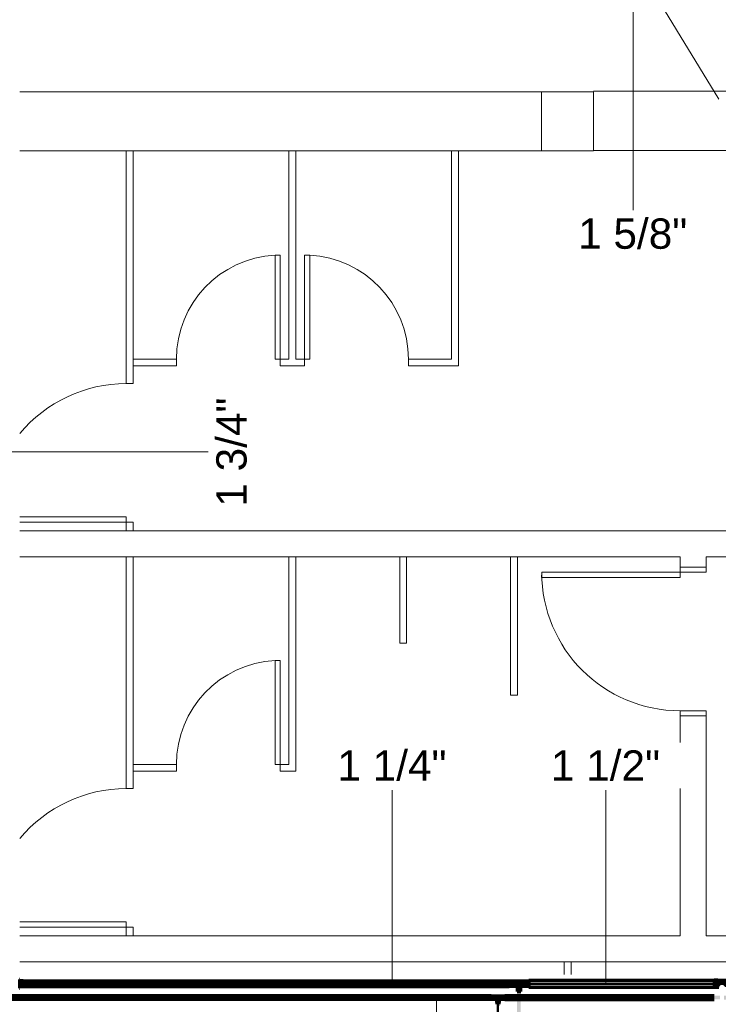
# Model space of a CAD drawing. Header units: millimetres. Extents: x -12740 to 214440, y -11012 to 10812.
# Tile 131 of 168: x -1551 to 2485, y -3808 to 1880. Entities that reach past the tile are written whole.
import ezdxf

# ---------------------------------------------------------------- set-up
doc = ezdxf.new("R2010")
doc.units = ezdxf.units.MM
doc.linetypes.add('Centro', pattern=[30, 12, -6, 6, -6])
doc.linetypes.add('Oculto 1_5', pattern=[2.2, 1.5, -0.7])
for name, color, linetype, lineweight in [('A-DETL', 90, 'Oculto 1_5', 18), ('DIVISORIAS', 7, 'Continuous', 18), ('ESQ', 7, 'Continuous', 18), ('M-EQPM-IDEN', 50, 'Continuous', 9), ('P-PIPE', 3, 'Continuous', 70), ('P-PIPE-CNTR', 3, 'Centro', 50), ('P-PIPE-IDEN', 2, 'Continuous', 9), ('PAREDES', 7, 'Continuous', 18), ('PEM1-Layout Superior_dwg', 8, 'Continuous', 18), ('PILAR', 7, 'Continuous', 18)]:
    doc.layers.add(name, color=color, linetype=linetype, lineweight=lineweight)
doc.styles.add('Arial_1', font='arial.ttf', dxfattribs={"height": 175})

# ---------------------------------------------------------------- blocks, each defined once
blk = doc.blocks.new('PEM1-Layout Superior_dwg-964791-PAVIMENTO SUPERIOR TUBULAÇÃO FRIGORIGENA')
at = {"layer": 'DIVISORIAS'}
for p, q in [((31429.7, 52822.4), (31429.7, 52895.7)), ((31469.7, 52895.7), (31469.7, 52822.4))]:
    blk.add_line(p, q, dxfattribs=at)
at = {"layer": 'ESQ', "flags": 128}
for points in [[(28939.7, 57577.4), (28939.7, 56235.6), (28899.7, 56235.6), (28899.7, 57577.3)], [(28285.4, 55435.6), (28899.7, 55435.6), (28899.7, 55465.6), (28285.4, 55465.6)], [(28939.7, 55235.6), (28939.7, 53895.7), (28899.7, 53895.7), (28899.7, 55235.6)], [(32249.7, 55175.6), (32249.7, 55145.6), (32099.7, 55145.6), (32099.7, 55175.6)], [(32249.7, 54315.6), (32249.7, 54345.6), (32099.7, 54345.6), (32099.7, 54315.6)], [(28285.4, 53095.7), (28899.7, 53095.7), (28899.7, 53125.7), (28285.4, 53125.7)]]:
    blk.add_lwpolyline(points, dxfattribs=at)
for points in [[(29759.7, 56977.4), (29789.7, 56977.4), (29789.7, 56377.4), (29759.7, 56377.4)], [(29959.7, 56977.4), (29929.7, 56977.4), (29929.7, 56377.4), (29959.7, 56377.4)], [(30479.7, 55235.6), (30519.7, 55235.6), (30519.7, 54735.6), (30479.7, 54735.6)], [(31119.7, 55235.6), (31159.7, 55235.6), (31159.7, 54435.6), (31119.7, 54435.6)], [(32099.7, 55145.6), (32099.7, 55115.6), (31299.3, 55115.6), (31299.8, 55145.6)], [(29759.7, 54635.6), (29789.7, 54635.6), (29789.7, 54035.6), (29759.7, 54035.6)]]:
    blk.add_lwpolyline(points, close=True, dxfattribs=at)
at = {"layer": 'ESQ'}
for centre, radius, start, end in [((29789.7, 56378.1), 600, 92.8655, 180.0716), ((29929.7, 56378.1), 600, 359.9284, 87.1345), ((28899.7, 55435.6), 800, 90, 140.259), ((32099.8, 55145.6), 800, 180, 270), ((29789.7, 54036.4), 600, 92.8655, 180.0716), ((28899.7, 53095.7), 800, 90, 140.259)]:
    blk.add_arc(centre, radius, start, end, dxfattribs=at)
at = {"layer": 'PAREDES'}
for p, q in [((31299.7, 57920.6), (28285.4, 57920.6)), ((35499.7, 57925.3), (31599.7, 57925.3)), ((31299.7, 57580.2), (28285.4, 57580.2))]:
    blk.add_line(p, q, dxfattribs=at)
at = {"layer": 'PAREDES', "flags": 128}
for points in [[(29839.7, 57578.5), (29839.7, 56377.4), (29789.7, 56377.4), (29789.7, 56337.4), (29929.7, 56337.4), (29929.7, 56377.4), (29879.7, 56377.4), (29879.7, 57578.5)], [(30779.7, 57579.6), (30779.7, 56377.4), (30529.7, 56377.4), (30529.7, 56337.4), (30819.7, 56337.4), (30819.7, 57579.7)], [(31599.7, 57581.5), (33779.7, 57581.5), (33779.7, 55385.6), (33709.7, 55385.6), (33709.7, 55235.6), (33779.7, 55235.6), (33779.7, 54675.5), (33929.7, 54675.5), (33929.7, 55925.5), (35799.7, 55925.5), (35799.7, 56145.5), (35649.7, 56145.5), (35649.7, 56075.5), (33929.7, 56075.5), (33929.7, 57583.8), (35499.7, 57583.8)], [(28939.7, 56337.4), (29189.7, 56337.4), (29189.7, 56377.4), (28939.7, 56377.4)], [(28899.7, 55385.6), (28899.7, 55435.6), (28939.7, 55435.6), (28939.7, 55385.6)], [(28285.4, 55385.6), (32849.7, 55385.6), (32849.7, 55235.6), (32249.7, 55235.6), (32249.7, 55175.6), (32099.7, 55175.6), (32099.7, 55235.6), (28285.4, 55235.6)], [(28285.4, 52895.7), (32249.7, 52895.7), (33929.7, 52895.7), (33929.7, 53545.7), (33779.7, 53545.7), (33779.7, 53045.7), (32249.7, 53045.7), (32249.7, 54315.6), (32099.7, 54315.6), (32099.7, 53045.7), (28285.4, 53045.7)], [(28939.7, 53995.6), (29189.7, 53995.6), (29189.7, 54035.6), (28939.7, 54035.6)], [(28899.7, 53045.7), (28899.7, 53095.7), (28939.7, 53095.7), (28939.7, 53045.7)]]:
    blk.add_lwpolyline(points, dxfattribs=at)
blk.add_lwpolyline([(29879.7, 53995.6), (29879.7, 55235.6), (29839.7, 55235.6), (29839.7, 54035.6), (29789.7, 54035.6), (29789.7, 53995.6)], close=True, dxfattribs=at)
at = {"layer": 'PILAR', "flags": 128}
blk.add_lwpolyline([(31299.7, 57920.2), (31299.7, 57580.2), (31599.7, 57580.2), (31599.7, 57920.6), (31299.7, 57920.6)], dxfattribs=at)
blk = doc.blocks.new('Bucha de redução reta - Soldada - CU - Padrão-989469-PAVIMENTO SUPERIOR TUBULAÇÃO FRIGORIGENA')
at = {"layer": 'A-DETL', "color": 160, "linetype": 'Continuous'}
for start, end in [(90.6179, 180), (180, 269.3821), (0, 89.3821), (270.6179, 0)]:
    blk.add_arc((1333.6, -3689.4), 14, start, end, dxfattribs=at)
blk = doc.blocks.new('Cotovelo - Soldado - CU - Padrão-V39-PAVIMENTO SUPERIOR TUBULAÇÃO FRIGORIGENA')
at = {"layer": 'P-PIPE', "lineweight": 18}
for points in [[(1323.8, -3720.8), (1333.6, -3720.8), (1332.9, -3707.7), (1323.5, -3707.7), (1323.5, -3720.8)], [(1333.6, -3707.7), (1333.6, -3704.1), (1324.8, -3703.5), (1324.8, -3707.7), (1331, -3707.7)], [(1336.8, -3707.7), (1343, -3707.7), (1341.7, -3703.4), (1333.6, -3704.1), (1333.6, -3707.7), (1336.2, -3707.7)], [(1343.7, -3720.8), (1343.3, -3707.7), (1333.6, -3707.7), (1333.6, -3720.8), (1343.3, -3720.8)]]:
    blk.add_hatch(color=160, dxfattribs=at).paths.add_polyline_path(points)
at = {"layer": 'A-DETL', "color": 160, "linetype": 'Continuous', "flags": 128}
for points in [[(1324, -3689.4), (1324.1, -3689), (1324.1, -3688.6), (1324.1, -3688.2), (1324.2, -3687.9), (1324.2, -3687.5), (1324.3, -3687.1), (1324.4, -3686.8), (1324.5, -3686.4), (1324.7, -3686), (1324.8, -3685.7), (1325, -3685.3), (1325.1, -3685), (1325.3, -3684.7), (1325.5, -3684.3), (1325.7, -3684), (1325.9, -3683.7), (1326.2, -3683.4), (1326.4, -3683.1), (1326.7, -3682.8), (1326.9, -3682.6), (1327.2, -3682.3), (1327.5, -3682), (1327.8, -3681.8), (1328.1, -3681.6), (1328.4, -3681.4), (1328.7, -3681.2), (1329.1, -3681), (1329.4, -3680.8), (1329.8, -3680.7), (1330.1, -3680.5), (1330.5, -3680.4), (1330.8, -3680.3), (1331.2, -3680.2), (1331.6, -3680.1), (1332, -3680), (1332.3, -3679.9), (1332.7, -3679.9), (1333.1, -3679.9), (1333.5, -3679.9), (1333.6, -3679.9)], [(1324, -3703.3), (1324, -3702.6), (1324, -3701.9), (1324, -3701.2), (1324, -3700.6), (1324, -3699.9), (1324, -3699.2), (1324, -3698.6), (1324, -3698), (1324, -3697.4), (1324, -3696.8), (1324, -3696.2), (1324, -3695.6), (1324, -3695.1), (1324, -3694.6), (1324, -3694.1), (1324, -3693.6), (1324, -3693.1), (1324, -3692.7), (1324, -3692.3), (1324, -3691.9), (1324, -3691.5), (1324, -3691.2), (1324, -3690.9), (1324, -3690.6), (1324, -3690.4), (1324, -3690.2), (1324, -3690), (1324, -3689.8), (1324, -3689.7), (1324, -3689.5), (1324, -3689.5), (1324, -3689.4), (1324, -3689.4)], [(1333.6, -3679.9), (1334, -3679.9), (1334.3, -3679.9), (1334.7, -3679.9), (1335.1, -3680), (1335.5, -3680.1), (1335.8, -3680.1), (1336.2, -3680.2), (1336.6, -3680.3), (1336.9, -3680.5), (1337.3, -3680.6), (1337.6, -3680.8), (1338, -3680.9), (1338.3, -3681.1), (1338.6, -3681.3), (1338.9, -3681.5), (1339.3, -3681.7), (1339.6, -3682), (1339.9, -3682.2), (1340.1, -3682.5), (1340.4, -3682.8), (1340.7, -3683), (1340.9, -3683.3), (1341.1, -3683.6), (1341.4, -3683.9), (1341.6, -3684.2), (1341.8, -3684.6), (1342, -3684.9), (1342.1, -3685.2), (1342.3, -3685.6), (1342.4, -3685.9), (1342.6, -3686.3), (1342.7, -3686.7), (1342.8, -3687), (1342.9, -3687.4), (1343, -3687.8), (1343, -3688.1), (1343.1, -3688.5), (1343.1, -3688.9), (1343.1, -3689.3), (1343.1, -3689.4)], [(1343.1, -3689.4), (1343.1, -3689.4), (1343.1, -3689.4), (1343.1, -3689.5), (1343.1, -3689.6), (1343.1, -3689.8), (1343.1, -3689.9), (1343.1, -3690.1), (1343.1, -3690.3), (1343.1, -3690.6), (1343.1, -3690.8), (1343.1, -3691.1), (1343.1, -3691.5), (1343.1, -3691.8), (1343.1, -3692.2), (1343.1, -3692.6), (1343.1, -3693), (1343.1, -3693.5), (1343.1, -3693.9), (1343.1, -3694.4), (1343.1, -3694.9), (1343.1, -3695.5), (1343.1, -3696), (1343.1, -3696.6), (1343.1, -3697.2), (1343.1, -3697.8), (1343.1, -3698.4), (1343.1, -3699.1), (1343.1, -3699.7), (1343.1, -3700.4), (1343.1, -3701.1), (1343.1, -3701.7), (1343.1, -3702.4), (1343.1, -3703.2)]]:
    blk.add_lwpolyline(points, dxfattribs=at)
at = {"layer": 'A-DETL', "color": 160, "linetype": 'Continuous'}
for start, end in [(90, 270), (150, 240), (105, 135), (270, 90), (15, 75), (300, 0), (255, 270), (270, 285)]:
    blk.add_arc((1333.6, -3689.4), 10.1, start, end, dxfattribs=at)
at = {"layer": 'P-PIPE', "color": 5}
for p, q in [((1323.5, -3707.7), (1323.5, -3720.8)), ((1333.6, -3707.7), (1323.5, -3707.7)), ((1323.5, -3720.8), (1333.6, -3720.8)), ((1343.7, -3707.7), (1333.6, -3707.7)), ((1333.6, -3720.8), (1343.7, -3720.8)), ((1343.7, -3720.8), (1343.7, -3707.7))]:
    blk.add_line(p, q, dxfattribs=at)
at = {"layer": 'P-PIPE', "color": 5, "flags": 128}
for points in [[(1324, -3707.7), (1324, -3707), (1324, -3706.2), (1324, -3705.5), (1324, -3704.8), (1324, -3704.1), (1324, -3703.3)], [(1343.1, -3703.2), (1343.1, -3703.9), (1343.1, -3704.6), (1343.1, -3705.3), (1343.1, -3706), (1343.1, -3706.8), (1343.1, -3707.5), (1343.1, -3707.7)]]:
    blk.add_lwpolyline(points, dxfattribs=at)

msp = doc.modelspace()

# ---------------------------------------------------------------- hatches: boundary and pattern name
at = {"layer": 'P-PIPE'}
for color, points in [(170, [(-1550.101, -3711.299), (-1550.101, -3667.479), (-1551.101, -3667.479), (-1551.101, -3711.299)]), (170, [(-1530.978, -3705.981), (-1530.978, -3672.796), (-1550.101, -3673.362), (-1550.101, -3705.981)]), (170, [(1204.841, -3689.389), (1276.17, -3689.389), (1276.17, -3673.514), (-1530.978, -3674.055), (-1530.978, -3689.389), (1089.095, -3689.389)]), (170, [(1204.841, -3705.264), (1276.17, -3704.723), (1276.17, -3689.389), (-1530.978, -3689.389), (-1530.978, -3705.264), (1089.095, -3705.264)]), (170, [(1277.17, -3700.544), (1277.17, -3678.234), (1276.17, -3678.234), (1276.17, -3700.544)]), (170, [(1277.17, -3704.089), (1295.57, -3703.588), (1295.57, -3674.689), (1277.17, -3675.19), (1277.17, -3703.588)]), (170, [(1295.57, -3689.389), (1313.97, -3689.389), (1313.97, -3674.689), (1295.57, -3675.19), (1295.57, -3685.584)]), (170, [(1313.97, -3704.089), (1313.97, -3689.389), (1295.57, -3689.389), (1295.57, -3704.089)]), (170, [(1320.587, -3689.389), (1353.17, -3689.389), (1353.17, -3675.389), (1313.97, -3675.866), (1313.97, -3689.389)]), (170, [(1353.17, -3703.389), (1353.17, -3689.389), (1313.97, -3689.389), (1313.97, -3703.389), (1333.57, -3703.389)]), (170, [(1353.17, -3689.389), (1371.57, -3689.389), (1371.57, -3674.689), (1353.17, -3675.19), (1353.17, -3685.584)]), (170, [(1371.57, -3704.089), (1371.57, -3689.389), (1353.17, -3689.389), (1353.17, -3704.089)]), (256, [(1389.97, -3704.089), (1389.97, -3674.689), (1371.57, -3675.19), (1371.57, -3704.089)]), (256, [(1390.97, -3705.8), (1390.97, -3672.978), (1389.97, -3672.978), (1389.97, -3705.8)]), (170, [(2015.064, -3689.389), (2461.241, -3689.389), (2461.241, -3670.339), (1390.97, -3670.988), (1390.97, -3689.389), (1552.079, -3689.389)]), (170, [(2461.241, -3708.439), (2461.241, -3689.389), (1390.97, -3689.389), (1390.97, -3708.439), (2015.064, -3708.439)]), (170, [(2461.241, -3709.19), (2483.358, -3708.515), (2483.358, -3669.588), (2461.241, -3670.263), (2461.241, -3708.515)]), (170, [(2530.185, -3707.79), (2530.185, -3670.339), (2483.358, -3671.069), (2483.358, -3707.79), (2488.412, -3707.748), (2506.771, -3689.389), (2525.172, -3707.748)]), (256, [(1326.417, -3734.001), (1343.686, -3734.001), (1343.341, -3720.848), (1323.455, -3720.848), (1323.799, -3734.001), (1324.81, -3734.001)]), (170, [(1333.57, -3704.089), (1333.57, -3703.389), (1329.947, -3703.612)]), (256, [(1336.42, -3735.001), (1336.42, -3734.001), (1330.72, -3734.001), (1330.72, -3735.001), (1333.57, -3735.001)]), (10, [(1171.451, -3769.389), (1171.451, -3759.864), (-1783.471, -3760.629), (-1783.471, -3769.389), (1089.095, -3769.389)]), (10, [(-1688.812, -3778.914), (1171.451, -3778.589), (1171.451, -3769.389), (-1783.471, -3769.389), (-1783.471, -3778.914)]), (10, [(1172.451, -3777.883), (1184.11, -3777.593), (1184.11, -3760.895), (1172.451, -3761.185), (1172.451, -3777.593)]), (10, [(1184.11, -3777.853), (1195.779, -3777.564), (1195.779, -3760.925), (1184.11, -3761.214), (1184.11, -3777.593)]), (10, [(1227.712, -3777.054), (1227.712, -3761.454), (1195.779, -3762.059), (1195.779, -3777.054), (1204.877, -3776.257), (1211.745, -3769.389), (1219.41, -3777.036)]), (10, [(1220.209, -3796.974), (1219.92, -3785.305), (1203.281, -3785.305), (1203.57, -3796.974), (1219.92, -3796.974)]), (10, [(1214.764, -3785.305), (1219.41, -3785.305), (1218.613, -3776.257), (1211.745, -3769.389), (1204.098, -3777.054), (1204.877, -3785.305), (1213.936, -3785.305)]), (256, [(1206.882, -3808.143), (1218.388, -3808.143), (1217.701, -3797.974), (1205.102, -3797.974), (1205.789, -3808.143)]), (10, [(1239.38, -3777.853), (1239.38, -3760.925), (1227.712, -3761.214), (1227.712, -3777.853)]), (256, [(1239.38, -3777.883), (1251.039, -3777.593), (1251.039, -3760.895), (1239.38, -3761.185), (1239.38, -3777.593)]), (256, [(1251.039, -3772.239), (1252.039, -3772.239), (1252.039, -3766.539), (1251.039, -3766.539), (1251.039, -3769.389)])]:
    msp.add_hatch(color=color, dxfattribs=at).paths.add_polyline_path(points)
h = msp.add_hatch(color=170, dxfattribs=at)
h.paths.add_polyline_path([(1333.57, -6015.937), (1333.513, -3780.499), (1322.46, -3780.499), (1322.839, -6015.937), (1330.695, -6015.937)])
h.paths.add_polyline_path([(1333.57, -3758.279), (1333.57, -3735.001), (1322.46, -3735.001), (1322.839, -3758.279), (1333.541, -3758.279)])
h = msp.add_hatch(color=170, dxfattribs=at)
h.paths.add_polyline_path([(1333.57, -6015.937), (1344.68, -6015.937), (1344.279, -3780.499), (1333.57, -3780.499), (1333.57, -5805.084)])
h.paths.add_polyline_path([(1336.416, -3758.279), (1344.68, -3758.279), (1344.302, -3735.001), (1333.57, -3735.001), (1333.57, -3758.279)])
h = msp.add_hatch(color=10, dxfattribs=at)
h.paths.add_polyline_path([(2671.883, -3769.389), (2671.883, -3758.279), (2517.881, -3758.778), (2517.881, -3769.389), (2593.794, -3769.389)])
h.paths.add_polyline_path([(2495.661, -3769.389), (2495.661, -3758.279), (1252.039, -3758.658), (1252.039, -3769.389), (2478.048, -3769.389)])
h = msp.add_hatch(color=10, dxfattribs=at)
h.paths.add_polyline_path([(2015.064, -3780.499), (2495.661, -3780.12), (2495.661, -3769.389), (1252.039, -3769.389), (1252.039, -3780.499), (1552.079, -3780.499)])
h.paths.add_polyline_path([(2671.883, -3780.499), (2671.883, -3769.389), (2517.881, -3769.701), (2517.881, -3780.499), (2593.794, -3780.499)])

# ---------------------------------------------------------------- linework, layer by layer
at = {"layer": 'A-DETL', "color": 160, "linetype": 'Continuous'}
for centre, radius, start, end in [((1333.57, -3689.389), 9.525, 0, 180), ((1333.57, -3689.389), 9.525, 180, 0), ((1333.57, -3694.151), 4.763, 90, 270), ((1333.57, -3684.626), 4.763, 270, 90)]:
    msp.add_arc(centre, radius, start, end, dxfattribs=at)
at = {"layer": 'M-EQPM-IDEN'}
msp.add_line((1729.247, 2668.285), (2488.138, 1420.212), dxfattribs=at)
at = {"layer": 'P-PIPE', "color": 5}
for p, q in [((-1550.101, -3664.089), (-1551.101, -3664.089)), ((-1550.101, -3667.479), (-1550.101, -3664.089)), ((-1550.101, -3714.689), (-1550.101, -3664.089)), ((-1530.978, -3672.796), (-1550.101, -3672.796)), ((-1530.978, -3705.981), (-1530.978, -3672.796)), ((1276.17, -3673.514), (-1530.978, -3673.514)), ((1276.17, -3705.264), (1276.17, -3673.514)), ((1277.17, -3673.614), (1276.17, -3673.614)), ((1277.17, -3674.151), (1277.17, -3673.614)), ((1277.17, -3705.164), (1277.17, -3673.614)), ((1295.57, -3674.689), (1277.17, -3674.689)), ((1277.17, -3674.689), (1277.17, -3678.148)), ((1313.97, -3674.689), (1295.57, -3674.689)), ((1295.57, -3674.689), (1295.57, -3689.389)), ((1295.57, -3704.089), (1295.57, -3674.689)), ((1295.57, -3689.389), (1295.57, -3704.089)), ((1313.97, -3689.389), (1313.97, -3674.689)), ((1353.17, -3675.389), (1313.97, -3675.389)), ((1313.97, -3704.089), (1313.97, -3689.389)), ((1371.57, -3674.689), (1353.17, -3674.689)), ((1353.17, -3674.689), (1353.17, -3689.389)), ((1353.17, -3689.389), (1353.17, -3704.089)), ((1371.57, -3689.389), (1371.57, -3674.689)), ((1371.57, -3704.089), (1371.57, -3689.389)), ((2461.241, -3670.339), (1390.97, -3670.339)), ((1390.97, -3670.339), (1390.97, -3708.439)), ((2483.358, -3669.588), (2461.241, -3669.588)), ((2461.241, -3669.588), (2461.241, -3709.19)), ((2483.358, -3709.19), (2483.358, -3669.588)), ((2530.185, -3670.339), (2483.358, -3670.339)), ((-1551.101, -3714.689), (-1550.101, -3714.689)), ((-1550.101, -3705.981), (-1530.978, -3705.981)), ((-1550.101, -3714.689), (-1550.101, -3711.299)), ((-1530.978, -3705.264), (1276.17, -3705.264)), ((1276.17, -3705.164), (1277.17, -3705.164)), ((1277.17, -3700.63), (1277.17, -3704.089)), ((1277.17, -3704.089), (1295.57, -3704.089)), ((1277.17, -3705.164), (1277.17, -3704.626)), ((1295.57, -3704.089), (1313.97, -3704.089)), ((1313.97, -3703.389), (1353.17, -3703.389)), ((1333.57, -3735.001), (1322.46, -3735.001)), ((1344.68, -3735.001), (1343.192, -3735.001)), ((1353.17, -3704.089), (1371.57, -3704.089)), ((1390.97, -3708.439), (2461.241, -3708.439)), ((2461.241, -3709.19), (2483.358, -3709.19)), ((2483.358, -3708.439), (2487.721, -3708.439))]:
    msp.add_line(p, q, dxfattribs=at)
at = {"layer": 'P-PIPE'}
for p, q in [((1389.97, -3674.689), (1371.57, -3674.689)), ((1371.57, -3674.689), (1371.57, -3704.089)), ((1390.97, -3670.439), (1389.97, -3670.439)), ((1389.97, -3672.978), (1389.97, -3670.439)), ((1389.97, -3708.339), (1389.97, -3670.439)), ((1322.56, -3734.001), (1322.56, -3735.001)), ((1322.56, -3734.001), (1322.935, -3734.001)), ((1322.56, -3734.001), (1344.58, -3734.001)), ((1323.455, -3720.848), (1323.455, -3734.001)), ((1343.686, -3720.848), (1323.455, -3720.848)), ((1330.71, -3734.001), (1323.455, -3734.001)), ((1343.686, -3734.001), (1336.43, -3734.001)), ((1343.686, -3734.001), (1343.686, -3720.848)), ((1344.205, -3734.001), (1344.58, -3734.001)), ((1344.58, -3735.001), (1344.58, -3734.001)), ((1371.57, -3704.089), (1389.97, -3704.089)), ((1389.97, -3708.339), (1389.97, -3705.8)), ((1389.97, -3708.339), (1390.97, -3708.339)), ((1203.91, -3796.974), (1203.91, -3797.974)), ((1203.91, -3797.974), (1204.96, -3797.974)), ((1203.91, -3797.974), (1219.58, -3797.974)), ((1204.868, -3797.974), (1204.868, -3808.143)), ((1218.622, -3797.974), (1204.868, -3797.974)), ((1205.102, -3797.974), (1204.868, -3797.974)), ((1204.868, -3808.143), (1205.102, -3808.143)), ((1204.868, -3808.143), (1218.622, -3808.143)), ((1218.622, -3797.974), (1218.388, -3797.974)), ((1218.388, -3808.143), (1218.622, -3808.143)), ((1218.53, -3797.974), (1219.58, -3797.974)), ((1218.622, -3808.143), (1218.622, -3797.974)), ((1219.58, -3797.974), (1219.58, -3796.974)), ((1251.039, -3760.895), (1239.38, -3760.895)), ((1239.38, -3760.895), (1239.38, -3777.883)), ((1239.38, -3777.883), (1251.039, -3777.883)), ((1252.039, -3758.379), (1251.039, -3758.379)), ((1251.039, -3780.399), (1251.039, -3758.379)), ((1251.039, -3760.824), (1251.039, -3758.379)), ((1251.039, -3760.895), (1251.039, -3765.826)), ((1251.039, -3772.262), (1251.039, -3777.883)), ((1251.039, -3780.399), (1251.039, -3777.954)), ((1251.039, -3780.399), (1252.039, -3780.399))]:
    msp.add_line(p, q, dxfattribs=at)
at = {"layer": 'P-PIPE', "color": 1}
for p, q in [((1171.451, -3759.864), (-1783.471, -3759.864)), ((-1783.471, -3778.914), (1171.451, -3778.914)), ((1171.451, -3778.914), (1171.451, -3759.864)), ((1172.451, -3759.964), (1171.451, -3759.964)), ((1171.451, -3778.814), (1172.451, -3778.814)), ((1172.451, -3760.285), (1172.451, -3759.964)), ((1172.451, -3778.814), (1172.451, -3759.964)), ((1184.11, -3760.895), (1172.451, -3760.895)), ((1172.451, -3760.895), (1172.451, -3777.883)), ((1172.451, -3777.883), (1184.11, -3777.883)), ((1172.451, -3778.814), (1172.451, -3778.493)), ((1184.11, -3777.883), (1184.11, -3760.895)), ((1195.779, -3760.925), (1184.11, -3760.925)), ((1184.11, -3762.059), (1184.11, -3763.38)), ((1184.11, -3763.404), (1184.11, -3765.141)), ((1184.11, -3765.157), (1184.11, -3767.19)), ((1184.11, -3767.198), (1184.11, -3771.58)), ((1184.11, -3771.588), (1184.11, -3773.621)), ((1184.11, -3773.637), (1184.11, -3775.374)), ((1184.11, -3775.398), (1184.11, -3776.719)), ((1184.11, -3777.853), (1195.779, -3777.853)), ((1195.779, -3777.853), (1195.779, -3760.925)), ((1227.712, -3761.454), (1195.779, -3761.454)), ((1195.779, -3777.324), (1203.81, -3777.324)), ((1203.281, -3785.305), (1203.281, -3796.974)), ((1220.209, -3785.305), (1203.281, -3785.305)), ((1203.281, -3796.974), (1220.209, -3796.974)), ((1203.81, -3777.324), (1203.81, -3785.305)), ((1219.68, -3777.324), (1227.712, -3777.324)), ((1219.68, -3785.305), (1219.68, -3777.324)), ((1220.209, -3796.974), (1220.209, -3785.305)), ((1239.38, -3760.925), (1227.712, -3760.925)), ((1227.712, -3760.925), (1227.712, -3777.853)), ((1227.712, -3777.853), (1239.38, -3777.853)), ((1239.38, -3763.38), (1239.38, -3762.059)), ((1239.38, -3765.141), (1239.38, -3763.404)), ((1239.38, -3767.19), (1239.38, -3765.157)), ((1239.38, -3771.58), (1239.38, -3767.198)), ((1239.38, -3773.621), (1239.38, -3771.588)), ((1239.38, -3775.374), (1239.38, -3773.637)), ((1239.38, -3776.719), (1239.38, -3775.398)), ((2460.661, -3758.279), (1252.039, -3758.279)), ((1252.039, -3772.264), (1252.039, -3769.389)), ((1252.039, -3774.944), (1252.039, -3772.264)), ((1252.039, -3777.245), (1252.039, -3774.944)), ((1252.039, -3779.011), (1252.039, -3777.245)), ((1252.039, -3780.499), (2460.661, -3780.499))]:
    msp.add_line(p, q, dxfattribs=at)
at = {"layer": 'P-PIPE', "color": 1, "flags": 128}
for points in [[(1252.039, -3769.389), (1252.039, -3766.513), (1252.039, -3763.834), (1252.039, -3761.533), (1252.039, -3759.767), (1252.039, -3758.658), (1252.039, -3758.279)], [(1252.039, -3780.499), (1252.039, -3780.12), (1252.039, -3779.011)]]:
    msp.add_lwpolyline(points, dxfattribs=at)
at = {"layer": 'P-PIPE', "color": 5}
for start, end in [(75, 105), (255, 285)]:
    msp.add_arc((1333.57, -3689.389), 14.7, start, end, dxfattribs=at)
at = {"layer": 'P-PIPE-CNTR', "color": 170, "linetype": 'Continuous'}
for p, q in [((-1551.101, -3689.389), (-1530.978, -3689.389)), ((-1530.978, -3689.389), (1276.17, -3689.389)), ((1276.17, -3689.389), (1295.57, -3689.389)), ((1295.57, -3689.389), (1371.57, -3689.389)), ((1314.52, -3689.389), (1352.62, -3689.389)), ((1333.57, -3708.439), (1333.57, -3670.339)), ((2461.241, -3689.389), (1390.97, -3689.389)), ((2461.241, -3689.389), (2552.302, -3689.389)), ((1333.57, -3703.722), (1333.57, -3707.694)), ((1333.57, -3707.694), (1333.57, -3720.848))]:
    msp.add_line(p, q, dxfattribs=at)
at = {"layer": 'P-PIPE-CNTR'}
for p, q in [((1371.57, -3689.389), (1390.97, -3689.389)), ((1333.57, -3720.848), (1333.57, -3735.001)), ((1211.745, -3796.974), (1211.745, -3808.143)), ((1239.38, -3769.389), (1252.039, -3769.389))]:
    msp.add_line(p, q, dxfattribs=at)
at = {"layer": 'P-PIPE-CNTR', "color": 10, "linetype": 'Continuous'}
for p, q in [((-1783.471, -3769.389), (1171.451, -3769.389)), ((1171.451, -3769.389), (1184.11, -3769.389)), ((1184.11, -3769.389), (1239.38, -3769.389)), ((1211.745, -3796.974), (1211.745, -3769.389)), ((1211.745, -3808.143), (1211.745, -5856.09)), ((2460.661, -3769.389), (1252.039, -3769.389))]:
    msp.add_line(p, q, dxfattribs=at)
at = {"layer": 'P-PIPE-IDEN'}
for p, q in [((1992.498, 1923.374), (1992.498, 778.891)), ((-1606.855, -616.303), (-462.372, -616.303)), ((601.701, -3689.389), (601.701, -2571.772)), ((1835.264, -3689.389), (1835.264, -2571.772)), ((857.25, -3769.389), (857.25, -4913.872))]:
    msp.add_line(p, q, dxfattribs=at)

# ---------------------------------------------------------------- block references
at = {"layer": 'A-DETL', "color": 160, "linetype": 'Continuous'}
for name in ['Bucha de redução reta - Soldada - CU - Padrão-989469-PAVIMENTO SUPERIOR TUBULAÇÃO FRIGORIGENA', 'Cotovelo - Soldado - CU - Padrão-V39-PAVIMENTO SUPERIOR TUBULAÇÃO FRIGORIGENA']:
    msp.add_blockref(name, (0, 0), dxfattribs=at)
at = {"layer": 'PEM1-Layout Superior_dwg', "color": 7}
msp.add_blockref('PEM1-Layout Superior_dwg-964791-PAVIMENTO SUPERIOR TUBULAÇÃO FRIGORIGENA', (-29835.039, -56457.756), dxfattribs=at)

# ---------------------------------------------------------------- next in the draw order: texts
at = {"layer": 'P-PIPE-IDEN', "char_height": 175, "width": 763.2065, "attachment_point": 1, "style": 'Arial_1', "bg_fill": 3, "box_fill_scale": 1.25, "bg_fill_color": 256, "bg_fill_true_color": 13158600, "bg_fill_transparency": 0}
for s, insert in [('1 5/8"', (1675.398, 731.641)), ('1 1/4"', (284.601, -2341.122)), ('1 1/2"', (1518.164, -2341.122))]:
    msp.add_mtext(s, dxfattribs=dict(at, insert=insert))
at = {"layer": 'P-PIPE-IDEN', "insert": (-415.122, -933.403), "char_height": 175, "width": 763.2065, "attachment_point": 1, "rotation": 90, "style": 'Arial_1', "bg_fill": 3, "box_fill_scale": 1.25, "bg_fill_color": 256, "bg_fill_true_color": 13158600, "bg_fill_transparency": 0}
msp.add_mtext('1 3/4"', dxfattribs=at)

doc.saveas('drawing.dxf')
